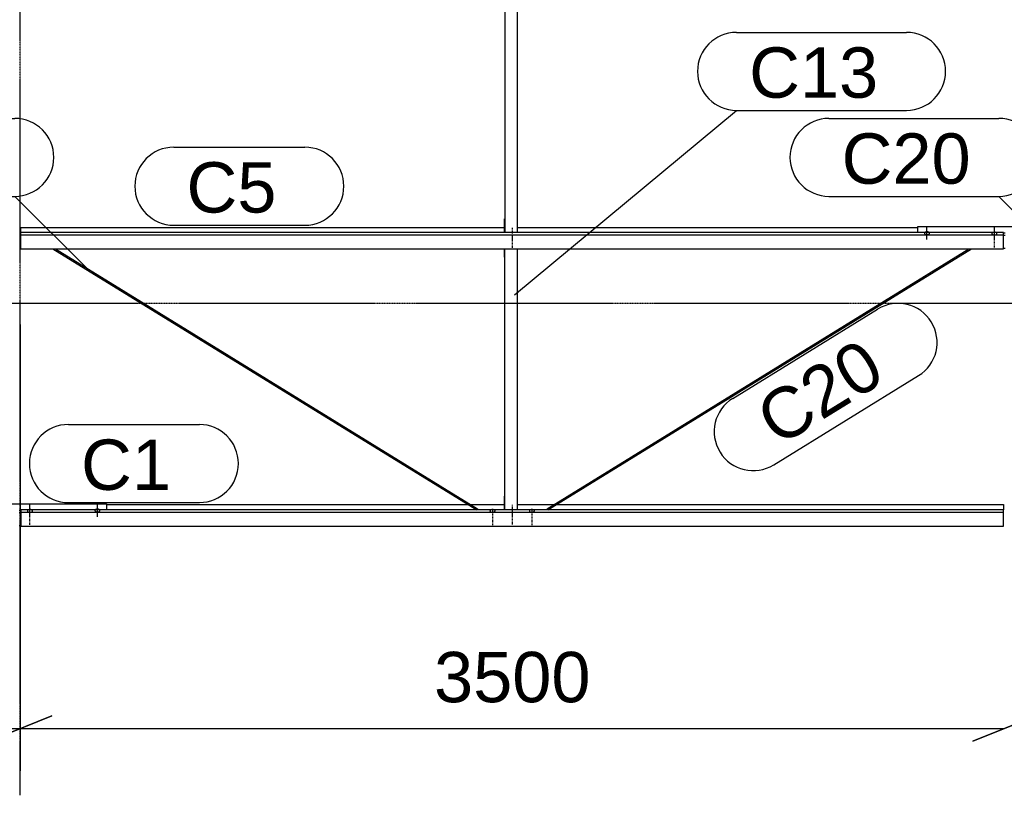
# Model space of a CAD drawing. Header units: millimetres. Extents: x -4888 to 73862, y -29046 to 15504.
# Tile 27 of 111: x 17498 to 21000, y -1750 to 1009. Entities that reach past the tile are written whole.
import ezdxf

# ---------------------------------------------------------------- set-up
doc = ezdxf.new("R2010")
doc.units = ezdxf.units.MM
doc.linetypes.add('DXK_LINE_DOT2', pattern=[3.9198, 1.9599, -1.9599])
doc.linetypes.add('DXK_LINE_DOT3', pattern=[5.9187, 2.979, -0.9799, 0.9799, -0.9799])
doc.styles.add('Arial', font='ARIAL.TTF', dxfattribs={"height": 0.2})

# ---------------------------------------------------------------- blocks, each defined once
blk = doc.blocks.new('Bolt-1953139-17874 - 1282')
at = {"color": 5, "linetype": 'Continuous'}
for p, q in [((20956.2, 248.6), (20956, 248.2)), ((20956, 248.2), (20956, 247.7)), ((20956, 247.7), (20956, 247.2)), ((20956, 247.2), (20956.2, 246.8)), ((20956.4, 249.1), (20956.2, 248.6)), ((20956.2, 246.8), (20956.4, 246.3)), ((20956.7, 249.5), (20956.4, 249.1)), ((20956.4, 246.3), (20956.7, 245.9)), ((20957.1, 250), (20956.7, 249.5)), ((20956.7, 245.9), (20957.1, 245.4)), ((20957.5, 250.4), (20957.1, 250)), ((20957.1, 245.4), (20957.5, 245)), ((20958, 250.7), (20957.5, 250.4)), ((20958.6, 251.1), (20958, 250.7)), ((20959.3, 251.4), (20958.6, 251.1)), ((20960, 251.7), (20959.3, 251.4)), ((20960.8, 251.9), (20960, 251.7)), ((20961.6, 252.1), (20960.8, 251.9)), ((20962.4, 252.3), (20961.6, 252.1)), ((20963.2, 252.4), (20962.4, 252.3)), ((20964.1, 252.5), (20963.2, 252.4)), ((20965, 252.5), (20964.1, 252.5)), ((20965, 228), (20965, 270.3)), ((20965.9, 252.5), (20965, 252.5)), ((20966.8, 252.4), (20965.9, 252.5)), ((20967.6, 252.3), (20966.8, 252.4)), ((20968.4, 252.1), (20967.6, 252.3)), ((20969.2, 251.9), (20968.4, 252.1)), ((20970, 251.7), (20969.2, 251.9)), ((20970.7, 251.4), (20970, 251.7)), ((20971.4, 251.1), (20970.7, 251.4)), ((20972, 250.7), (20971.4, 251.1)), ((20972.5, 250.4), (20972, 250.7)), ((20972.9, 250), (20972.5, 250.4)), ((20972.5, 245), (20972.9, 245.4)), ((20973.3, 249.5), (20972.9, 250)), ((20972.9, 245.4), (20973.3, 245.9)), ((20973.6, 249.1), (20973.3, 249.5)), ((20973.3, 245.9), (20973.6, 246.3)), ((20973.8, 248.6), (20973.6, 249.1)), ((20973.6, 246.3), (20973.8, 246.8)), ((20974, 248.2), (20973.8, 248.6)), ((20973.8, 246.8), (20974, 247.2)), ((20974, 247.7), (20974, 248.2)), ((20974, 247.2), (20974, 247.7)), ((20957.5, 245), (20958, 244.7)), ((20958, 244.7), (20958.6, 244.3)), ((20958.6, 244.3), (20959.3, 244)), ((20959.3, 244), (20960, 243.7)), ((20960, 243.7), (20960.8, 243.5)), ((20960.8, 243.5), (20961.6, 243.3)), ((20961.6, 243.3), (20962.4, 243.1)), ((20962.4, 243.1), (20963.2, 243)), ((20963.2, 243), (20964.1, 242.9)), ((20964.1, 242.9), (20965, 242.9)), ((20965, 242.9), (20965.9, 242.9)), ((20965.9, 242.9), (20966.8, 243)), ((20966.8, 243), (20967.6, 243.1)), ((20967.6, 243.1), (20968.4, 243.3)), ((20968.4, 243.3), (20969.2, 243.5)), ((20969.2, 243.5), (20970, 243.7)), ((20970, 243.7), (20970.7, 244)), ((20970.7, 244), (20971.4, 244.3)), ((20971.4, 244.3), (20972, 244.7)), ((20972, 244.7), (20972.5, 245))]:
    blk.add_line(p, q, dxfattribs=at)
blk = doc.blocks.new('Part-1953139-18386 - 1282')
at = {"color": 3, "linetype": 'Continuous'}
for p, q in [((19222, 163.5), (19222, 193.1)), ((19224, 163.5), (19224, 193.1)), ((19269, -734.9), (19269, 193.1)), ((19222, 163.5), (19224, 163.5)), ((19224, -734.9), (19224, 163.5)), ((19222, -734.9), (19222, -685.6)), ((19222, -685.6), (19224, -685.6))]:
    blk.add_line(p, q, dxfattribs=at)
blk = doc.blocks.new('Bolt-1953139-17844 - 1282')
at = {"color": 5, "linetype": 'Continuous'}
for p, q in [((17528.6, -735.2), (17528, -735.5)), ((17529.3, -734.9), (17528.6, -735.2)), ((17530, -734.6), (17529.3, -734.9)), ((17530.8, -734.4), (17530, -734.6)), ((17531.6, -734.2), (17530.8, -734.4)), ((17532.4, -734), (17531.6, -734.2)), ((17533.2, -733.9), (17532.4, -734)), ((17534.1, -733.8), (17533.2, -733.9)), ((17535, -733.8), (17534.1, -733.8)), ((17535, -758.3), (17535, -716)), ((17535.9, -733.8), (17535, -733.8)), ((17536.8, -733.9), (17535.9, -733.8)), ((17537.6, -734), (17536.8, -733.9)), ((17538.4, -734.2), (17537.6, -734)), ((17539.2, -734.4), (17538.4, -734.2)), ((17540, -734.6), (17539.2, -734.4)), ((17540.7, -734.9), (17540, -734.6)), ((17541.4, -735.2), (17540.7, -734.9)), ((17542, -735.5), (17541.4, -735.2)), ((17526.2, -737.7), (17526, -738.1)), ((17526, -738.1), (17526, -738.6)), ((17526, -738.6), (17526, -739.1)), ((17526, -739.1), (17526.2, -739.5)), ((17526.4, -737.2), (17526.2, -737.7)), ((17526.2, -739.5), (17526.4, -740)), ((17526.7, -736.8), (17526.4, -737.2)), ((17526.4, -740), (17526.7, -740.4)), ((17527.1, -736.3), (17526.7, -736.8)), ((17526.7, -740.4), (17527.1, -740.8)), ((17527.5, -735.9), (17527.1, -736.3)), ((17527.1, -740.8), (17527.5, -741.2)), ((17528, -735.5), (17527.5, -735.9)), ((17527.5, -741.2), (17528, -741.6)), ((17528, -741.6), (17528.6, -742)), ((17528.6, -742), (17529.3, -742.3)), ((17529.3, -742.3), (17530, -742.6)), ((17530, -742.6), (17530.8, -742.8)), ((17530.8, -742.8), (17531.6, -743)), ((17531.6, -743), (17532.4, -743.2)), ((17532.4, -743.2), (17533.2, -743.3)), ((17533.2, -743.3), (17534.1, -743.4)), ((17534.1, -743.4), (17535, -743.4)), ((17535, -743.4), (17535.9, -743.4)), ((17535.9, -743.4), (17536.8, -743.3)), ((17536.8, -743.3), (17537.6, -743.2)), ((17537.6, -743.2), (17538.4, -743)), ((17538.4, -743), (17539.2, -742.8)), ((17539.2, -742.8), (17540, -742.6)), ((17540, -742.6), (17540.7, -742.3)), ((17540.7, -742.3), (17541.4, -742)), ((17541.4, -742), (17542, -741.6)), ((17542.5, -735.9), (17542, -735.5)), ((17542, -741.6), (17542.5, -741.2)), ((17542.9, -736.3), (17542.5, -735.9)), ((17542.5, -741.2), (17542.9, -740.8)), ((17543.3, -736.8), (17542.9, -736.3)), ((17542.9, -740.8), (17543.3, -740.4)), ((17543.6, -737.2), (17543.3, -736.8)), ((17543.3, -740.4), (17543.6, -740)), ((17543.8, -737.7), (17543.6, -737.2)), ((17543.6, -740), (17543.8, -739.5)), ((17544, -738.1), (17543.8, -737.7)), ((17543.8, -739.5), (17544, -739.1)), ((17544, -738.6), (17544, -738.1)), ((17544, -739.1), (17544, -738.6))]:
    blk.add_line(p, q, dxfattribs=at)
blk = doc.blocks.new('GridLine-1953139-4946 - 1282')
at = {"color": 174, "linetype": 'DXK_LINE_DOT3'}
blk.add_line((17500, -1750), (17500, 12340), dxfattribs=at)
blk = doc.blocks.new('Part-1953139-17871 - 1282')
at = {"color": 3, "linetype": 'Continuous'}
for p, q in [((20693, 251.4), (20693, 272.5)), ((20693, 272.5), (21307, 272.5)), ((20997, 250.6), (21003, 250.6)), ((21307, 272.5), (21307, 251.4)), ((20997, 242.1), (21003, 242.1)), ((20997, 195.5), (21003, 195.5))]:
    blk.add_line(p, q, dxfattribs=at)
blk = doc.blocks.new('GridLine-1953139-4960 - 1282')
at = {"color": 174, "linetype": 'DXK_LINE_DOT3'}
blk.add_line((-1750, 0), (64750, 0), dxfattribs=at)
blk = doc.blocks.new('Part-1953139-18391 - 1282')
at = {"color": 3, "linetype": 'Continuous'}
for p, q in [((19222, 1196.4), (19222, 1226)), ((19224, 1196.4), (19224, 1226)), ((19269, 251.4), (19269, 1226)), ((19222, 1196.4), (19224, 1196.4)), ((19224, 1196.4), (19224, 251.4)), ((19222, 251.4), (19222, 300.7)), ((19222, 300.7), (19224, 300.7))]:
    blk.add_line(p, q, dxfattribs=at)
blk = doc.blocks.new('Part-1953139-17066 - 1282')
at = {"color": 3, "linetype": 'Continuous'}
for p, q in [((17503, -734.9), (17503, -793.2)), ((20997, -734.9), (17503, -734.9)), ((17807, -716.2), (19093.5, -716.2)), ((19102.6, -716.2), (19222, -716.2)), ((19269, -716.2), (19397.4, -716.2)), ((19406.5, -716.2), (20997, -716.2)), ((20997, -716.2), (20997, -734.9)), ((20997, -793.2), (20997, -734.9)), ((17503, -742.4), (20997, -742.4)), ((17503, -793.2), (20997, -793.2))]:
    blk.add_line(p, q, dxfattribs=at)
blk = doc.blocks.new('Part-1953139-17067 - 1282')
at = {"color": 3, "linetype": 'Continuous'}
for p, q in [((17503, 251.4), (17503, 270)), ((17503, 270), (19222, 270)), ((17503, 193.1), (17503, 251.4)), ((20997, 251.4), (17503, 251.4)), ((19269, 270), (20693, 270)), ((20997, 193.1), (20997, 251.4)), ((17503, 243.9), (20997, 243.9)), ((17503, 193.1), (20997, 193.1))]:
    blk.add_line(p, q, dxfattribs=at)
blk = doc.blocks.new('Bolt-1953139-18388 - 1282')
at = {"color": 5, "linetype": 'DXK_LINE_DOT2'}
blk.add_line((19250, 268.2), (19250, 225.9), dxfattribs=at)
blk = doc.blocks.new('Bolt-1953139-18994 - 1282')
at = {"color": 5, "linetype": 'Continuous'}
for p, q in [((19313.6, -735.2), (19313, -735.5)), ((19314.3, -734.9), (19313.6, -735.2)), ((19315, -734.6), (19314.3, -734.9)), ((19315.8, -734.4), (19315, -734.6)), ((19316.6, -734.2), (19315.8, -734.4)), ((19317.4, -734), (19316.6, -734.2)), ((19318.2, -733.9), (19317.4, -734)), ((19319.1, -733.8), (19318.2, -733.9)), ((19320, -733.8), (19319.1, -733.8)), ((19320.9, -733.8), (19320, -733.8)), ((19320, -735.2), (19320, -743.3)), ((19321.8, -733.9), (19320.9, -733.8)), ((19322.6, -734), (19321.8, -733.9)), ((19323.4, -734.2), (19322.6, -734)), ((19324.2, -734.4), (19323.4, -734.2)), ((19325, -734.6), (19324.2, -734.4)), ((19325.7, -734.9), (19325, -734.6)), ((19326.4, -735.2), (19325.7, -734.9)), ((19327, -735.5), (19326.4, -735.2)), ((19311.2, -737.7), (19311, -738.1)), ((19311, -738.1), (19311, -738.6)), ((19311, -738.6), (19311, -739.1)), ((19311, -739.1), (19311.2, -739.5)), ((19311.4, -737.2), (19311.2, -737.7)), ((19311.2, -739.5), (19311.4, -740)), ((19311.7, -736.8), (19311.4, -737.2)), ((19311.4, -740), (19311.7, -740.4)), ((19312.1, -736.3), (19311.7, -736.8)), ((19311.7, -740.4), (19312.1, -740.8)), ((19312.5, -735.9), (19312.1, -736.3)), ((19312.1, -740.8), (19312.5, -741.2)), ((19313, -735.5), (19312.5, -735.9)), ((19312.5, -741.2), (19313, -741.6)), ((19313, -741.6), (19313.6, -742)), ((19313.6, -742), (19314.3, -742.3)), ((19314.3, -742.3), (19315, -742.6)), ((19315, -742.6), (19315.8, -742.8)), ((19315.8, -742.8), (19316.6, -743)), ((19316.6, -743), (19317.4, -743.2)), ((19317.4, -743.2), (19318.2, -743.3)), ((19318.2, -743.3), (19319.1, -743.4)), ((19319.1, -743.4), (19320, -743.4)), ((19320, -743.4), (19320.9, -743.4)), ((19320.9, -743.4), (19321.8, -743.3)), ((19321.8, -743.3), (19322.6, -743.2)), ((19322.6, -743.2), (19323.4, -743)), ((19323.4, -743), (19324.2, -742.8)), ((19324.2, -742.8), (19325, -742.6)), ((19325, -742.6), (19325.7, -742.3)), ((19325.7, -742.3), (19326.4, -742)), ((19326.4, -742), (19327, -741.6)), ((19327.5, -735.9), (19327, -735.5)), ((19327, -741.6), (19327.5, -741.2)), ((19327.9, -736.3), (19327.5, -735.9)), ((19327.5, -741.2), (19327.9, -740.8)), ((19328.3, -736.8), (19327.9, -736.3)), ((19327.9, -740.8), (19328.3, -740.4)), ((19328.6, -737.2), (19328.3, -736.8)), ((19328.3, -740.4), (19328.6, -740)), ((19328.8, -737.7), (19328.6, -737.2)), ((19328.6, -740), (19328.8, -739.5)), ((19329, -738.1), (19328.8, -737.7)), ((19328.8, -739.5), (19329, -739.1)), ((19329, -738.6), (19329, -738.1)), ((19329, -739.1), (19329, -738.6))]:
    blk.add_line(p, q, dxfattribs=at)
blk = doc.blocks.new('Part-1953139-17843 - 1282')
at = {"color": 3, "linetype": 'Continuous'}
for p, q in [((17193, -734.9), (17193, -713.8)), ((17193, -713.8), (17807, -713.8)), ((17807, -713.8), (17807, -734.9)), ((17497, -735.7), (17503, -735.7)), ((17497, -744.2), (17503, -744.2)), ((17497, -790.7), (17503, -790.7))]:
    blk.add_line(p, q, dxfattribs=at)
blk = doc.blocks.new('Bolt-1953139-17845 - 1282')
at = {"color": 5, "linetype": 'DXK_LINE_DOT2'}
blk.add_line((17535, -788.1), (17535, -745.8), dxfattribs=at)
blk = doc.blocks.new('Bolt-1953139-17848 - 1282')
at = {"color": 5, "linetype": 'Continuous'}
for p, q in [((17767.1, -735), (17766.7, -735.4)), ((17767.5, -734.6), (17767.1, -735)), ((17768, -734.2), (17767.5, -734.6)), ((17768.6, -733.8), (17768, -734.2)), ((17769.3, -733.5), (17768.6, -733.8)), ((17770, -733.3), (17769.3, -733.5)), ((17770.8, -733), (17770, -733.3)), ((17771.6, -732.8), (17770.8, -733)), ((17772.4, -732.7), (17771.6, -732.8)), ((17773.2, -732.5), (17772.4, -732.7)), ((17774.1, -732.5), (17773.2, -732.5)), ((17775, -732.4), (17774.1, -732.5)), ((17775, -759.8), (17775, -717.4)), ((17775.9, -732.5), (17775, -732.4)), ((17776.8, -732.5), (17775.9, -732.5)), ((17777.6, -732.7), (17776.8, -732.5)), ((17778.4, -732.8), (17777.6, -732.7)), ((17779.2, -733), (17778.4, -732.8)), ((17780, -733.3), (17779.2, -733)), ((17780.7, -733.5), (17780, -733.3)), ((17781.4, -733.8), (17780.7, -733.5)), ((17782, -734.2), (17781.4, -733.8)), ((17782.5, -734.6), (17782, -734.2)), ((17782.9, -735), (17782.5, -734.6)), ((17783.3, -735.4), (17782.9, -735)), ((17766.2, -736.3), (17766, -736.8)), ((17766, -736.8), (17766, -737.2)), ((17766, -737.2), (17766, -737.7)), ((17766, -737.7), (17766.2, -738.2)), ((17766.4, -735.8), (17766.2, -736.3)), ((17766.2, -738.2), (17766.4, -738.6)), ((17766.7, -735.4), (17766.4, -735.8)), ((17766.4, -738.6), (17766.7, -739.1)), ((17766.7, -739.1), (17767.1, -739.5)), ((17767.1, -739.5), (17767.5, -739.9)), ((17767.5, -739.9), (17768, -740.3)), ((17768, -740.3), (17768.6, -740.6)), ((17768.6, -740.6), (17769.3, -740.9)), ((17769.3, -740.9), (17770, -741.2)), ((17770, -741.2), (17770.8, -741.5)), ((17770.8, -741.5), (17771.6, -741.7)), ((17771.6, -741.7), (17772.4, -741.8)), ((17772.4, -741.8), (17773.2, -741.9)), ((17773.2, -741.9), (17774.1, -742)), ((17774.1, -742), (17775, -742)), ((17775, -742), (17775.9, -742)), ((17775.9, -742), (17776.8, -741.9)), ((17776.8, -741.9), (17777.6, -741.8)), ((17777.6, -741.8), (17778.4, -741.7)), ((17778.4, -741.7), (17779.2, -741.5)), ((17779.2, -741.5), (17780, -741.2)), ((17780, -741.2), (17780.7, -740.9)), ((17780.7, -740.9), (17781.4, -740.6)), ((17781.4, -740.6), (17782, -740.3)), ((17782, -740.3), (17782.5, -739.9)), ((17782.5, -739.9), (17782.9, -739.5)), ((17782.9, -739.5), (17783.3, -739.1)), ((17783.6, -735.8), (17783.3, -735.4)), ((17783.3, -739.1), (17783.6, -738.6)), ((17783.8, -736.3), (17783.6, -735.8)), ((17783.6, -738.6), (17783.8, -738.2)), ((17784, -736.8), (17783.8, -736.3)), ((17783.8, -738.2), (17784, -737.7)), ((17784, -737.2), (17784, -736.8)), ((17784, -737.7), (17784, -737.2))]:
    blk.add_line(p, q, dxfattribs=at)
blk = doc.blocks.new('Bolt-1953139-17875 - 1282')
at = {"color": 5, "linetype": 'DXK_LINE_DOT2'}
blk.add_line((20965, 198.2), (20965, 240.5), dxfattribs=at)
blk = doc.blocks.new('Bolt-1953139-17877 - 1282')
at = {"color": 5, "linetype": 'Continuous'}
for p, q in [((20716.2, 250), (20716, 249.5)), ((20716, 249.5), (20716, 249.1)), ((20716, 249.1), (20716, 248.6)), ((20716, 248.6), (20716.2, 248.1)), ((20716.4, 250.4), (20716.2, 250)), ((20716.2, 248.1), (20716.4, 247.7)), ((20716.7, 250.9), (20716.4, 250.4)), ((20716.4, 247.7), (20716.7, 247.2)), ((20717.1, 251.3), (20716.7, 250.9)), ((20716.7, 247.2), (20717.1, 246.8)), ((20717.5, 251.7), (20717.1, 251.3)), ((20717.1, 246.8), (20717.5, 246.4)), ((20718, 252.1), (20717.5, 251.7)), ((20717.5, 246.4), (20718, 246)), ((20718.6, 252.4), (20718, 252.1)), ((20718, 246), (20718.6, 245.7)), ((20719.3, 252.8), (20718.6, 252.4)), ((20718.6, 245.7), (20719.3, 245.3)), ((20720, 253), (20719.3, 252.8)), ((20719.3, 245.3), (20720, 245.1)), ((20720.8, 253.3), (20720, 253)), ((20721.6, 253.5), (20720.8, 253.3)), ((20722.4, 253.6), (20721.6, 253.5)), ((20723.2, 253.7), (20722.4, 253.6)), ((20724.1, 253.8), (20723.2, 253.7)), ((20725, 253.8), (20724.1, 253.8)), ((20725, 226.5), (20725, 268.9)), ((20725.9, 253.8), (20725, 253.8)), ((20726.8, 253.7), (20725.9, 253.8)), ((20727.6, 253.6), (20726.8, 253.7)), ((20728.4, 253.5), (20727.6, 253.6)), ((20729.2, 253.3), (20728.4, 253.5)), ((20730, 253), (20729.2, 253.3)), ((20730.7, 252.8), (20730, 253)), ((20730, 245.1), (20730.7, 245.3)), ((20731.4, 252.4), (20730.7, 252.8)), ((20730.7, 245.3), (20731.4, 245.7)), ((20732, 252.1), (20731.4, 252.4)), ((20731.4, 245.7), (20732, 246)), ((20732.5, 251.7), (20732, 252.1)), ((20732, 246), (20732.5, 246.4)), ((20732.9, 251.3), (20732.5, 251.7)), ((20732.5, 246.4), (20732.9, 246.8)), ((20733.3, 250.9), (20732.9, 251.3)), ((20732.9, 246.8), (20733.3, 247.2)), ((20733.6, 250.4), (20733.3, 250.9)), ((20733.3, 247.2), (20733.6, 247.7)), ((20733.8, 250), (20733.6, 250.4)), ((20733.6, 247.7), (20733.8, 248.1)), ((20734, 249.5), (20733.8, 250)), ((20733.8, 248.1), (20734, 248.6)), ((20734, 249.1), (20734, 249.5)), ((20734, 248.6), (20734, 249.1)), ((20720, 245.1), (20720.8, 244.8)), ((20720.8, 244.8), (20721.6, 244.6)), ((20721.6, 244.6), (20722.4, 244.5)), ((20722.4, 244.5), (20723.2, 244.4)), ((20723.2, 244.4), (20724.1, 244.3)), ((20724.1, 244.3), (20725, 244.3)), ((20725, 244.3), (20725.9, 244.3)), ((20725.9, 244.3), (20726.8, 244.4)), ((20726.8, 244.4), (20727.6, 244.5)), ((20727.6, 244.5), (20728.4, 244.6)), ((20728.4, 244.6), (20729.2, 244.8)), ((20729.2, 244.8), (20730, 245.1))]:
    blk.add_line(p, q, dxfattribs=at)
blk = doc.blocks.new('Bolt-1953139-18387 - 1282')
at = {"color": 5, "linetype": 'DXK_LINE_DOT2'}
blk.add_line((19250, 238.4), (19250, 196), dxfattribs=at)
blk = doc.blocks.new('Bolt-1953139-18389 - 1282')
at = {"color": 5, "linetype": 'DXK_LINE_DOT2'}
blk.add_line((19250, -747.1), (19250, -789.4), dxfattribs=at)
blk = doc.blocks.new('Bolt-1953139-18390 - 1282')
at = {"color": 5, "linetype": 'DXK_LINE_DOT2'}
blk.add_line((19250, -717.3), (19250, -759.6), dxfattribs=at)
blk = doc.blocks.new('Part-1953139-18989 - 1282')
at = {"color": 3, "linetype": 'Continuous'}
for p, q in [((17616.9, 193.1), (19123.8, -734.9)), ((17626, 193.1), (19126.2, -730.8)), ((19125, -734.2), (19124.2, -734.9)), ((19126.1, -732.6), (19125, -734.2)), ((19126.5, -731.2), (19126.1, -732.6)), ((19126.2, -730.8), (19126.5, -731.2))]:
    blk.add_line(p, q, dxfattribs=at)
blk = doc.blocks.new('Bolt-1953139-18993 - 1282')
at = {"color": 5, "linetype": 'DXK_LINE_DOT2'}
blk.add_line((19320, -747.9), (19320, -790.2), dxfattribs=at)
blk = doc.blocks.new('Part-1953139-18990 - 1282')
at = {"color": 3, "linetype": 'Continuous'}
for p, q in [((19373.8, -730.8), (20874, 193.1)), ((19376.2, -734.9), (20883.1, 193.1)), ((19373.5, -731.2), (19373.8, -730.8)), ((19373.9, -732.6), (19373.5, -731.2)), ((19375, -734.2), (19373.9, -732.6)), ((19375.8, -734.9), (19375, -734.2))]:
    blk.add_line(p, q, dxfattribs=at)
blk = doc.blocks.new('Bolt-1953139-18991 - 1282')
at = {"color": 5, "linetype": 'DXK_LINE_DOT2'}
blk.add_line((19180, -747.9), (19180, -790.2), dxfattribs=at)
blk = doc.blocks.new('Bolt-1953139-18992 - 1282')
at = {"color": 5, "linetype": 'Continuous'}
for p, q in [((19173.6, -735.2), (19173, -735.5)), ((19174.3, -734.9), (19173.6, -735.2)), ((19175, -734.6), (19174.3, -734.9)), ((19175.8, -734.4), (19175, -734.6)), ((19176.6, -734.2), (19175.8, -734.4)), ((19177.4, -734), (19176.6, -734.2)), ((19178.2, -733.9), (19177.4, -734)), ((19179.1, -733.8), (19178.2, -733.9)), ((19180, -733.8), (19179.1, -733.8)), ((19180.9, -733.8), (19180, -733.8)), ((19180, -735.2), (19180, -743.3)), ((19181.8, -733.9), (19180.9, -733.8)), ((19182.6, -734), (19181.8, -733.9)), ((19183.4, -734.2), (19182.6, -734)), ((19184.2, -734.4), (19183.4, -734.2)), ((19185, -734.6), (19184.2, -734.4)), ((19185.7, -734.9), (19185, -734.6)), ((19186.4, -735.2), (19185.7, -734.9)), ((19187, -735.5), (19186.4, -735.2)), ((19171.2, -737.7), (19171, -738.1)), ((19171, -738.1), (19171, -738.6)), ((19171, -738.6), (19171, -739.1)), ((19171, -739.1), (19171.2, -739.5)), ((19171.4, -737.2), (19171.2, -737.7)), ((19171.2, -739.5), (19171.4, -740)), ((19171.7, -736.8), (19171.4, -737.2)), ((19171.4, -740), (19171.7, -740.4)), ((19172.1, -736.3), (19171.7, -736.8)), ((19171.7, -740.4), (19172.1, -740.8)), ((19172.5, -735.9), (19172.1, -736.3)), ((19172.1, -740.8), (19172.5, -741.2)), ((19173, -735.5), (19172.5, -735.9)), ((19172.5, -741.2), (19173, -741.6)), ((19173, -741.6), (19173.6, -742)), ((19173.6, -742), (19174.3, -742.3)), ((19174.3, -742.3), (19175, -742.6)), ((19175, -742.6), (19175.8, -742.8)), ((19175.8, -742.8), (19176.6, -743)), ((19176.6, -743), (19177.4, -743.2)), ((19177.4, -743.2), (19178.2, -743.3)), ((19178.2, -743.3), (19179.1, -743.4)), ((19179.1, -743.4), (19180, -743.4)), ((19180, -743.4), (19180.9, -743.4)), ((19180.9, -743.4), (19181.8, -743.3)), ((19181.8, -743.3), (19182.6, -743.2)), ((19182.6, -743.2), (19183.4, -743)), ((19183.4, -743), (19184.2, -742.8)), ((19184.2, -742.8), (19185, -742.6)), ((19185, -742.6), (19185.7, -742.3)), ((19185.7, -742.3), (19186.4, -742)), ((19186.4, -742), (19187, -741.6)), ((19187.5, -735.9), (19187, -735.5)), ((19187, -741.6), (19187.5, -741.2)), ((19187.9, -736.3), (19187.5, -735.9)), ((19187.5, -741.2), (19187.9, -740.8)), ((19188.3, -736.8), (19187.9, -736.3)), ((19187.9, -740.8), (19188.3, -740.4)), ((19188.6, -737.2), (19188.3, -736.8)), ((19188.3, -740.4), (19188.6, -740)), ((19188.8, -737.7), (19188.6, -737.2)), ((19188.6, -740), (19188.8, -739.5)), ((19189, -738.1), (19188.8, -737.7)), ((19188.8, -739.5), (19189, -739.1)), ((19189, -738.6), (19189, -738.1)), ((19189, -739.1), (19189, -738.6))]:
    blk.add_line(p, q, dxfattribs=at)
blk = doc.blocks.new('StraightDimension-1953139-4974 - 1282')
at = {"color": 5, "linetype": 'Continuous'}
blk.add_line((21112.5, -1467.7), (20887.5, -1557.7), dxfattribs=at)
blk = doc.blocks.new('StraightDimension-1953139-4975 - 1282')
at = {"color": 5, "linetype": 'Continuous'}
for p, q in [((17500, -75), (17500, -1662.7)), ((17612.5, -1467.7), (17387.5, -1557.7)), ((20887.5, -1557.7), (21112.5, -1467.7)), ((17500, -1512.7), (21000, -1512.7))]:
    blk.add_line(p, q, dxfattribs=at)
at = {"color": 0}
blk.add_wipeout([(19565.5, -1456.5), (19565.5, -1194), (18934.5, -1194), (18934.5, -1456.5)], dxfattribs=at)
at = {"color": 1, "style": 'Arial'}
blk.add_text('3500', height=179.08, dxfattribs=at).set_placement((18972, -1419))
blk = doc.blocks.new('StraightDimension-1953139-4976 - 1282')
at = {"color": 5, "linetype": 'Continuous'}
for p, q in [((17500, -75), (17500, -1662.7)), ((17387.5, -1557.7), (17612.5, -1467.7)), ((14000, -1512.7), (17500, -1512.7))]:
    blk.add_line(p, q, dxfattribs=at)
blk = doc.blocks.new('Mark-1953139-19235 - 1282')
at = {"color": 136, "linetype": 'Continuous'}
for p, q in [((18046.7, 555.1), (18512.5, 555.1)), ((18046.7, 277.6), (18512.5, 277.6))]:
    blk.add_line(p, q, dxfattribs=at)
for centre, start, end in [((18046.7, 416.3), 90, 270), ((18512.5, 416.3), 270, 90)]:
    blk.add_arc(centre, 138.7, start, end, dxfattribs=at)
at = {"color": 0}
blk.add_wipeout([(18411.3, 322.6), (18411.3, 510.1), (18091.7, 510.1), (18091.7, 322.6)], dxfattribs=at)
blk.add_wipeout([(18411.3, 322.6), (18411.3, 510.1), (18091.7, 510.1), (18091.7, 322.6)], dxfattribs=at)
at = {"color": 2, "style": 'Arial'}
blk.add_text('C5', height=179.08, dxfattribs=at).set_placement((18091.7, 322.6))
blk = doc.blocks.new('Mark-1953139-19622 - 1282')
at = {"color": 136, "linetype": 'Continuous'}
for p, q in [((20047.6, 963.5), (20652.3, 963.5)), ((19257.7, 30), (20047.6, 686)), ((20047.6, 686), (20652.3, 686))]:
    blk.add_line(p, q, dxfattribs=at)
for centre, start, end in [((20047.6, 824.8), 90, 270), ((20652.3, 824.8), 270, 90)]:
    blk.add_arc(centre, 138.7, start, end, dxfattribs=at)
at = {"color": 0}
blk.add_wipeout([(20551.1, 731), (20551.1, 918.5), (20092.6, 918.5), (20092.6, 731)], dxfattribs=at)
blk.add_wipeout([(20551.1, 731), (20551.1, 918.5), (20092.6, 918.5), (20092.6, 731)], dxfattribs=at)
at = {"color": 2, "style": 'Arial'}
blk.add_text('C13', height=179.08, dxfattribs=at).set_placement((20092.6, 731))
blk = doc.blocks.new('Mark-1953139-19234 - 1282')
at = {"color": 136, "linetype": 'Continuous'}
for p, q in [((17671.7, -431.2), (18137.5, -431.2)), ((17671.7, -708.7), (18137.5, -708.7))]:
    blk.add_line(p, q, dxfattribs=at)
for centre, radius, start, end in [((17671.7, -570), 138.8, 90, 270), ((18137.5, -570), 138.7, 270, 90)]:
    blk.add_arc(centre, radius, start, end, dxfattribs=at)
at = {"color": 0}
blk.add_wipeout([(18036.3, -663.7), (18036.3, -476.2), (17716.7, -476.2), (17716.7, -663.7)], dxfattribs=at)
blk.add_wipeout([(18036.3, -663.7), (18036.3, -476.2), (17716.7, -476.2), (17716.7, -663.7)], dxfattribs=at)
at = {"color": 2, "style": 'Arial'}
blk.add_text('C1', height=179.08, dxfattribs=at).set_placement((17716.7, -663.7))
blk = doc.blocks.new('Mark-1953139-19819 - 1282')
at = {"color": 136, "linetype": 'Continuous'}
for p, q in [((20376.4, 657.7), (20981.1, 657.7)), ((20376.4, 380.2), (20981.1, 380.2)), ((21246.3, 115), (20981.1, 380.2))]:
    blk.add_line(p, q, dxfattribs=at)
for centre, radius, start, end in [((20376.4, 518.9), 138.7, 90, 270), ((20981.1, 518.9), 138.8, 270, 90)]:
    blk.add_arc(centre, radius, start, end, dxfattribs=at)
at = {"color": 0}
blk.add_wipeout([(20879.9, 425.2), (20879.9, 612.7), (20421.4, 612.7), (20421.4, 425.2)], dxfattribs=at)
blk.add_wipeout([(20879.9, 425.2), (20879.9, 612.7), (20421.4, 612.7), (20421.4, 425.2)], dxfattribs=at)
at = {"color": 2, "style": 'Arial'}
blk.add_text('C20', height=179.08, dxfattribs=at).set_placement((20421.4, 425.2))
blk = doc.blocks.new('Mark-1953139-19817 - 1282')
at = {"color": 136, "linetype": 'Continuous'}
for p, q in [((16876.4, 657.7), (17481.1, 657.7)), ((16876.4, 380.2), (17481.1, 380.2)), ((17746.3, 115), (17481.1, 380.2))]:
    blk.add_line(p, q, dxfattribs=at)
for centre, start, end in [((16876.4, 518.9), 90, 270), ((17481.1, 518.9), 270, 90)]:
    blk.add_arc(centre, 138.7, start, end, dxfattribs=at)
at = {"color": 0}
blk.add_wipeout([(17379.9, 425.2), (17379.9, 612.7), (16921.4, 612.7), (16921.4, 425.2)], dxfattribs=at)
blk.add_wipeout([(17379.9, 425.2), (17379.9, 612.7), (16921.4, 612.7), (16921.4, 425.2)], dxfattribs=at)
at = {"color": 2, "style": 'Arial'}
blk.add_text('C20', height=179.08, dxfattribs=at).set_placement((16921.4, 425.2))
blk = doc.blocks.new('Mark-1953139-19818 - 1282')
at = {"color": 0}
blk.add_wipeout([(20585.1, -272.3), (20486.8, -112.6), (20096.4, -353), (20194.7, -512.7)], dxfattribs=at)
blk.add_wipeout([(20585.1, -272.3), (20486.8, -112.6), (20096.4, -353), (20194.7, -512.7)], dxfattribs=at)
at = {"color": 136, "linetype": 'Continuous'}
for p, q in [((20034.5, -338.3), (20549.4, -21.2)), ((20180, -574.6), (20694.9, -257.5))]:
    blk.add_line(p, q, dxfattribs=at)
for centre, start, end in [((20622.2, -139.3), 301.626, 121.626), ((20107.2, -456.5), 121.626, 301.626)]:
    blk.add_arc(centre, 138.8, start, end, dxfattribs=at)
at = {"color": 2, "style": 'Arial'}
blk.add_text('C20', height=179.08, rotation=31.6273, dxfattribs=at).set_placement((20194.7, -512.7))

msp = doc.modelspace()

# ---------------------------------------------------------------- block references
for name in ['GridLine-1953139-4946 - 1282', 'Part-1953139-18391 - 1282', 'Part-1953139-17067 - 1282', 'Bolt-1953139-18388 - 1282', 'Part-1953139-17871 - 1282', 'Bolt-1953139-17877 - 1282', 'Bolt-1953139-17874 - 1282', 'Bolt-1953139-18387 - 1282', 'Bolt-1953139-17875 - 1282', 'Part-1953139-18989 - 1282', 'Part-1953139-18386 - 1282', 'Part-1953139-18990 - 1282', 'GridLine-1953139-4960 - 1282', 'Part-1953139-17843 - 1282', 'Part-1953139-17066 - 1282', 'Bolt-1953139-17844 - 1282', 'Bolt-1953139-17848 - 1282', 'Bolt-1953139-18992 - 1282', 'Bolt-1953139-18390 - 1282', 'Bolt-1953139-18994 - 1282', 'Bolt-1953139-17845 - 1282', 'Bolt-1953139-18991 - 1282', 'Bolt-1953139-18389 - 1282', 'Bolt-1953139-18993 - 1282']:
    msp.add_blockref(name, (0, 0))

# ---------------------------------------------------------------- next in the draw order: block references
for name in ['Mark-1953139-19622 - 1282', 'Mark-1953139-19817 - 1282', 'Mark-1953139-19235 - 1282', 'StraightDimension-1953139-4974 - 1282']:
    msp.add_blockref(name, (0, 0))

# ---------------------------------------------------------------- next in the draw order: block references
for name in ['Mark-1953139-19819 - 1282', 'StraightDimension-1953139-4975 - 1282']:
    msp.add_blockref(name, (0, 0))

# ---------------------------------------------------------------- next in the draw order: block references
for name in ['Mark-1953139-19818 - 1282', 'StraightDimension-1953139-4976 - 1282']:
    msp.add_blockref(name, (0, 0))

# ---------------------------------------------------------------- next in the draw order: block references
msp.add_blockref('Mark-1953139-19234 - 1282', (0, 0))

doc.saveas('drawing.dxf')
